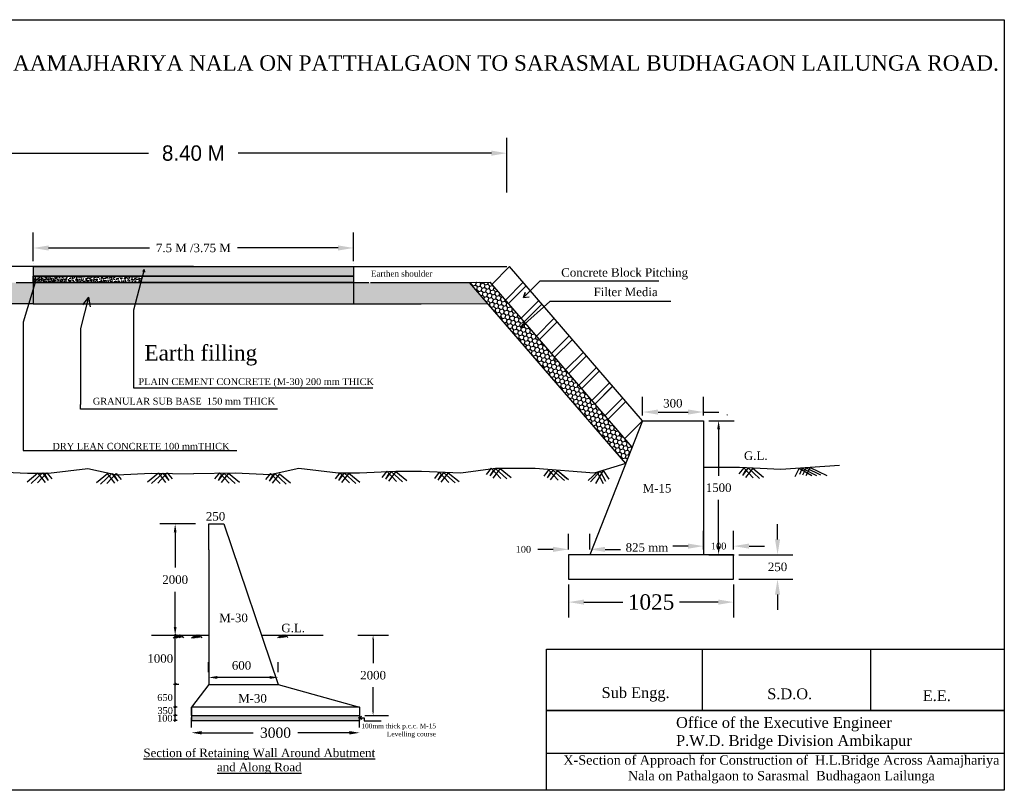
# Model space of a CAD drawing. Header units: inches. Extents: x -569 to 1089, y 58 to 242.
# Tile 4 of 5: x -18 to -7, y 58 to 67. Entities that reach past the tile are written whole.
import ezdxf

# ---------------------------------------------------------------- set-up
doc = ezdxf.new("R2010")
doc.units = ezdxf.units.IN
doc.header["$MEASUREMENT"] = 0
doc.dimstyles.get("Standard").update_dxf_attribs({"dimtxt": 0.18, "dimasz": 0.18, "dimexe": 0.18, "dimexo": 0.0625, "dimgap": 0.09, "dimtad": 0, "dimtih": 1, "dimtoh": 1, "dimdec": 4, "dimzin": 0, "dimdsep": 46, "dimtxsty": 'Standard', "dimcen": 0.09, "dimadec": 0, "dimazin": 0, "dimtfac": 1, "dimtdec": 4, "dimtofl": 0, "dimtmove": 0, "dimatfit": 3, "dimfxl": 1, "dimtolj": 1, "dimtzin": 0, "dimarcsym": 0})
pattern_1 = [(135, (-32.121647, -9e-14), (-0.014008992, 0.052282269), [0.03125, -0.0625]), (15, (-32.121647, -9e-14), (0.052282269, -0.014008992), [0.03125, -0.0625]), (75, (-32.121647, -9e-14), (0.038273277, 0.038273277), [-0.0625, 0.03125])]
pattern_2 = [(50, (0, 0), (0.057380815, -0.00502017), [0.006, -0.066]), (355, (0, 0), (-0.011100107, 0.06017537), [0.0048, -0.0528]), (100.4514, (0.00478, -0.00042), (0.04628075, 0.055155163), [0.005099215, -0.05609137]), (46.1842, (0, 0.016), (0.085379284, -0.01324152), [0.009, -0.099]), (96.6356, (0.007115, 0.0149), (0.07477302, 0.07792943), [0.00764882, -0.08413704]), (351.1842, (0, 0.016), (0.07477296, 0.07792949), [0.0072, -0.0792]), (21, (0.008, 0.012), (0.047752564, -0.03220951), [0.006, -0.066]), (326, (0.008, 0.012), (0.019465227, 0.058012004), [0.0048, -0.0528]), (71.4514, (0.01198, 0.009316), (0.06721781, 0.02580244), [0.005099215, -0.05609137]), (37.5, (0, 0), (0.0009727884, 0.026631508), [0, -0.05216, 0, -0.0536, 0, -0.053]), (7.5, (0, 0), (0.021045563, 0.031552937), [0, -0.03056, 0, -0.05096, 0, -0.0202]), (327.5, (-0.01784, 0), (0.042705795, -0.00180439), [0, -0.02, 0, -0.0624, 0, -0.0828]), (317.5, (-0.02584, 0), (0.046654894, 0.008008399), [0, -0.026, 0, -0.04144, 0, -0.0588])]

# ---------------------------------------------------------------- blocks, each defined once
blk = doc.blocks.new('*D8')
at = {"color": 0, "lineweight": -2, "transparency": 16777216}
for p, q in [((-11.667, 59.987), (-11.667, 59.6)), ((-9.733, 59.987), (-9.733, 59.6)), ((-11.487, 59.78), (-11.031, 59.78)), ((-9.913, 59.78), (-10.369, 59.78))]:
    blk.add_line(p, q, dxfattribs=at)
at = {"color": 0, "transparency": 16777216}
for points in [[(-11.487, 59.81), (-11.487, 59.75), (-11.667, 59.78)], [(-9.913, 59.81), (-9.913, 59.75), (-9.733, 59.78)]]:
    blk.add_solid(points, dxfattribs=at)
at = {"layer": 'Defpoints', "color": 0, "transparency": 16777216}
for p in [(-11.667, 60.049), (-9.733, 60.049), (-9.733, 59.78)]:
    blk.add_point(p, dxfattribs=at)
at = {"color": 0, "transparency": 16777216, "insert": (-10.7, 59.78), "char_height": 0.18, "attachment_point": 5}
blk.add_mtext('\\A1;{\\fTimes New Roman|b0|i0|c0|p18;1025}', dxfattribs=at)
blk = doc.blocks.new('*D9')
at = {"color": 0, "lineweight": -2, "transparency": 16777216}
for p, q in [((-9.219, 60.515), (-9.219, 60.695)), ((-9.671, 60.335), (-9.039, 60.335)), ((-9.671, 60.049), (-9.039, 60.049)), ((-9.219, 59.869), (-9.219, 59.689))]:
    blk.add_line(p, q, dxfattribs=at)
at = {"color": 0, "transparency": 16777216}
for points in [[(-9.249, 60.515), (-9.189, 60.515), (-9.219, 60.335)], [(-9.249, 59.869), (-9.189, 59.869), (-9.219, 60.049)]]:
    blk.add_solid(points, dxfattribs=at)
at = {"layer": 'Defpoints', "color": 0, "transparency": 16777216}
for p in [(-9.733, 60.335), (-9.733, 60.049), (-9.219, 60.049)]:
    blk.add_point(p, dxfattribs=at)
at = {"color": 0, "transparency": 16777216, "insert": (-9.219, 60.192), "char_height": 0.18, "attachment_point": 5}
blk.add_mtext('\\A1;{\\fTimes New Roman|b0|i0|c0|p18;\\H0.5556x;250}', dxfattribs=at)
blk = doc.blocks.new('*D10')
at = {"color": 0, "lineweight": -2, "transparency": 16777216}
for p, q in [((-10.086, 60.398), (-10.086, 60.616)), ((-9.733, 60.398), (-9.733, 60.616)), ((-10.266, 60.436), (-10.446, 60.436)), ((-9.553, 60.436), (-9.373, 60.436))]:
    blk.add_line(p, q, dxfattribs=at)
at = {"color": 0, "transparency": 16777216}
for points in [[(-10.266, 60.466), (-10.266, 60.406), (-10.086, 60.436)], [(-9.553, 60.466), (-9.553, 60.406), (-9.733, 60.436)]]:
    blk.add_solid(points, dxfattribs=at)
at = {"layer": 'Defpoints', "color": 0, "transparency": 16777216}
for p in [(-9.733, 60.436), (-10.086, 60.335), (-9.733, 60.335)]:
    blk.add_point(p, dxfattribs=at)
at = {"color": 0, "transparency": 16777216, "insert": (-9.909, 60.436), "char_height": 0.18, "attachment_point": 5}
blk.add_mtext('\\A1;{\\fTimes New Roman|b0|i0|c0|p18;\\H0.4444x;100}', dxfattribs=at)
blk = doc.blocks.new('*D11')
at = {"color": 0, "lineweight": -2, "transparency": 16777216}
for p, q in [((-11.667, 60.398), (-11.667, 60.578)), ((-11.418, 60.398), (-11.418, 60.578)), ((-11.847, 60.398), (-12.027, 60.398)), ((-11.238, 60.398), (-11.058, 60.398))]:
    blk.add_line(p, q, dxfattribs=at)
at = {"color": 0, "transparency": 16777216}
for points in [[(-11.847, 60.428), (-11.847, 60.368), (-11.667, 60.398)], [(-11.238, 60.428), (-11.238, 60.368), (-11.418, 60.398)]]:
    blk.add_solid(points, dxfattribs=at)
at = {"layer": 'Defpoints', "color": 0, "transparency": 16777216}
for p in [(-11.667, 60.398), (-11.667, 60.335), (-11.418, 60.335)]:
    blk.add_point(p, dxfattribs=at)
at = {"color": 0, "transparency": 16777216, "insert": (-12.196, 60.398), "char_height": 0.18, "attachment_point": 5}
blk.add_mtext('\\A1;{\\fTimes New Roman|b0|i0|c0|p18;\\H0.4444x;100}', dxfattribs=at)
blk = doc.blocks.new('*D12')
at = {"color": 0, "lineweight": -2, "transparency": 16777216}
for p, q in [((-19.731, 64.579), (-19.731, 65.22)), ((-12.391, 64.579), (-12.391, 65.22)), ((-19.551, 65.04), (-16.586, 65.04)), ((-12.571, 65.04), (-15.536, 65.04))]:
    blk.add_line(p, q, dxfattribs=at)
at = {"color": 0, "transparency": 16777216}
for points in [[(-19.551, 65.07), (-19.551, 65.01), (-19.731, 65.04)], [(-12.571, 65.07), (-12.571, 65.01), (-12.391, 65.04)]]:
    blk.add_solid(points, dxfattribs=at)
at = {"layer": 'Defpoints', "color": 0, "transparency": 16777216}
for p in [(-12.391, 65.04), (-19.731, 64.516), (-12.391, 64.516)]:
    blk.add_point(p, dxfattribs=at)
at = {"color": 0, "transparency": 16777216, "insert": (-16.061, 65.04), "char_height": 0.18, "attachment_point": 5}
blk.add_mtext('\\A1;8.40 M', dxfattribs=at)
blk = doc.blocks.new('*D13')
at = {"color": 0, "lineweight": -2, "transparency": 16777216}
for p, q in [((-17.936, 63.775), (-17.936, 64.109)), ((-14.186, 63.775), (-14.186, 64.109)), ((-17.756, 63.929), (-16.575, 63.929)), ((-14.366, 63.929), (-15.546, 63.929))]:
    blk.add_line(p, q, dxfattribs=at)
at = {"color": 0, "transparency": 16777216}
for points in [[(-17.756, 63.959), (-17.756, 63.899), (-17.936, 63.929)], [(-14.366, 63.959), (-14.366, 63.899), (-14.186, 63.929)]]:
    blk.add_solid(points, dxfattribs=at)
at = {"layer": 'Defpoints', "color": 0, "transparency": 16777216}
for p in [(-14.186, 63.929), (-17.936, 63.712), (-14.186, 63.712)]:
    blk.add_point(p, dxfattribs=at)
at = {"color": 0, "transparency": 16777216, "insert": (-16.061, 63.929), "char_height": 0.18, "attachment_point": 5}
blk.add_mtext('\\A1;{\\fTimes New Roman|b0|i0|c0|p18;\\H0.5556x;7.5 M /3.75 M}', dxfattribs=at)
blk = doc.blocks.new('*D14')
at = {"color": 0, "lineweight": -2, "transparency": 16777216}
for p, q in [((-10.023, 61.905), (-9.729, 61.905)), ((-9.909, 61.805), (-9.909, 61.261)), ((-9.909, 60.435), (-9.909, 60.979)), ((-10.023, 60.335), (-9.729, 60.335))]:
    blk.add_line(p, q, dxfattribs=at)
at = {"color": 0, "transparency": 16777216}
for points in [[(-9.926, 61.805), (-9.893, 61.805), (-9.909, 61.905)], [(-9.926, 60.435), (-9.893, 60.435), (-9.909, 60.335)]]:
    blk.add_solid(points, dxfattribs=at)
at = {"layer": 'Defpoints', "color": 0, "transparency": 16777216}
for p in [(-10.086, 61.905), (-10.086, 60.335), (-9.909, 60.335)]:
    blk.add_point(p, dxfattribs=at)
at = {"color": 0, "transparency": 16777216, "insert": (-9.909, 61.12), "char_height": 0.18, "attachment_point": 5}
blk.add_mtext('\\A1;{\\fTimes New Roman|b0|i0|c186|p18;\\H0.5556x;1500}', dxfattribs=at)
blk = doc.blocks.new('*D15')
at = {"color": 0, "lineweight": -2, "transparency": 16777216}
for p, q in [((-10.799, 61.967), (-10.799, 62.187)), ((-10.086, 61.967), (-10.086, 62.187)), ((-10.619, 62.007), (-10.266, 62.007)), ((-10.086, 62.007), (-9.906, 62.007))]:
    blk.add_line(p, q, dxfattribs=at)
at = {"color": 0, "transparency": 16777216}
for points in [[(-10.619, 62.037), (-10.619, 61.977), (-10.799, 62.007)], [(-10.266, 62.037), (-10.266, 61.977), (-10.086, 62.007)]]:
    blk.add_solid(points, dxfattribs=at)
at = {"layer": 'Defpoints', "color": 0, "transparency": 16777216}
for p in [(-10.086, 62.007), (-10.799, 61.905), (-10.086, 61.905)]:
    blk.add_point(p, dxfattribs=at)
at = {"color": 0, "transparency": 16777216, "insert": (-9.809, 62.007), "char_height": 0.18, "attachment_point": 5}
blk.add_mtext('\\A1;{\\fTimes New Roman|b0|i0|c186|p18;\\H0.4444x;.}', dxfattribs=at)
blk = doc.blocks.new('*D16')
at = {"color": 0, "lineweight": -2, "transparency": 16777216}
for p, q in [((-16.036, 60.696), (-16.454, 60.696)), ((-16.274, 60.596), (-16.274, 60.184)), ((-16.274, 59.49), (-16.274, 59.902)), ((-16.036, 59.39), (-16.454, 59.39))]:
    blk.add_line(p, q, dxfattribs=at)
at = {"color": 0, "transparency": 16777216}
for points in [[(-16.291, 60.596), (-16.258, 60.596), (-16.274, 60.696)], [(-16.291, 59.49), (-16.258, 59.49), (-16.274, 59.39)]]:
    blk.add_solid(points, dxfattribs=at)
at = {"layer": 'Defpoints', "color": 0, "transparency": 16777216}
for p in [(-15.974, 60.696), (-16.274, 59.39), (-15.974, 59.39)]:
    blk.add_point(p, dxfattribs=at)
at = {"color": 0, "transparency": 16777216, "insert": (-16.274, 60.043), "char_height": 0.18, "attachment_point": 5}
blk.add_mtext('\\A1;{\\fTimes New Roman|b0|i0|c186|p18;\\H0.5556x;2000}', dxfattribs=at)
blk = doc.blocks.new('*D17')
at = {"color": 0, "lineweight": -2, "transparency": 16777216}
for p, q in [((-14.136, 59.394), (-13.776, 59.394)), ((-13.956, 59.344), (-13.956, 59.064)), ((-13.956, 58.502), (-13.956, 58.782)), ((-14.052, 58.452), (-13.776, 58.452))]:
    blk.add_line(p, q, dxfattribs=at)
at = {"color": 0, "transparency": 16777216}
for points in [[(-13.965, 59.344), (-13.948, 59.344), (-13.956, 59.394)], [(-13.965, 58.502), (-13.948, 58.502), (-13.956, 58.452)]]:
    blk.add_solid(points, dxfattribs=at)
at = {"layer": 'Defpoints', "color": 0, "transparency": 16777216}
for p in [(-14.199, 59.394), (-13.956, 59.394), (-14.115, 58.452)]:
    blk.add_point(p, dxfattribs=at)
at = {"color": 0, "transparency": 16777216, "insert": (-13.956, 58.923), "char_height": 0.18, "attachment_point": 5}
blk.add_mtext('\\A1;{\\fTimes New Roman|b0|i0|c186|p18;\\H0.5556x;2000}', dxfattribs=at)
blk = doc.blocks.new('*D18')
at = {"color": 0, "lineweight": -2, "transparency": 16777216}
for p, q in [((-16.083, 58.311), (-16.083, 58.429)), ((-14.115, 58.311), (-14.115, 58.429)), ((-15.963, 58.249), (-15.36, 58.249)), ((-14.235, 58.249), (-14.839, 58.249))]:
    blk.add_line(p, q, dxfattribs=at)
at = {"color": 0, "transparency": 16777216}
for points in [[(-15.963, 58.269), (-15.963, 58.229), (-16.083, 58.249)], [(-14.235, 58.269), (-14.235, 58.229), (-14.115, 58.249)]]:
    blk.add_solid(points, dxfattribs=at)
at = {"layer": 'Defpoints', "color": 0, "transparency": 16777216}
for p in [(-16.083, 58.249), (-14.115, 58.249), (-14.115, 58.249)]:
    blk.add_point(p, dxfattribs=at)
at = {"color": 0, "transparency": 16777216, "insert": (-15.099, 58.249), "char_height": 0.18, "attachment_point": 5}
blk.add_mtext('\\A1;{\\fTimes New Roman|b0|i0|c186|p18;\\H0.6667x;3000}', dxfattribs=at)
blk = doc.blocks.new('*D19')
at = {"color": 0, "lineweight": -2, "transparency": 16777216}
for p, q in [((-15.882, 58.96), (-15.882, 59.077)), ((-15.066, 58.96), (-15.066, 59.077)), ((-15.166, 58.897), (-15.782, 58.897))]:
    blk.add_line(p, q, dxfattribs=at)
at = {"color": 0, "transparency": 16777216}
for points in [[(-15.782, 58.914), (-15.782, 58.881), (-15.882, 58.897)], [(-15.166, 58.914), (-15.166, 58.881), (-15.066, 58.897)]]:
    blk.add_solid(points, dxfattribs=at)
at = {"layer": 'Defpoints', "color": 0, "transparency": 16777216}
for p in [(-15.882, 58.897), (-15.066, 58.897), (-15.066, 58.897)]:
    blk.add_point(p, dxfattribs=at)
at = {"color": 0, "transparency": 16777216, "insert": (-15.497, 59.038), "char_height": 0.06, "attachment_point": 5}
blk.add_mtext('\\A1;{\\fTimes New Roman|b0|i0|c186|p18;\\H1.667x;600}', dxfattribs=at)

msp = doc.modelspace()

# ---------------------------------------------------------------- hatches: boundary and pattern name
h = msp.add_hatch()
h.set_pattern_fill('AR-CONC', color=256, scale=0.008, style=0)
h.set_pattern_definition(pattern_2)
h.paths.add_polyline_path([(-14.18582, 63.59955), (-14.18582, 63.71205), (-17.93517, 63.71205), (-17.93517, 63.59955)])
at = {"true_color": 0x603913}
h = msp.add_hatch(dxfattribs=at)
h.set_pattern_fill('AR-SAND', color=39, angle=45, style=0)
h.set_pattern_definition([(97.5, (-32.1216, -9e-14), (1.407013, 1.317927), [0, -1.52, 0, -1.7, 0, -1.625]), (127.5, (-32.1216, -9e-14), (0.74414, 3.24698), [0, -0.82, 0, -1.37, 0, -0.525]), (167.5, (-31.2519, -0.8697), (-2.19803, 2.206032), [0, -0.5, 0, -1.8, 0, -2.35]), (177.5, (-31.252, -0.8697), (-1.50504, 2.74626), [0, -0.25, 0, -1.18, 0, -1.35])])
h.paths.add_polyline_path([(-12.74602, 63.71205), (-12.98798, 63.71205), (-10.99616, 61.40515), (-10.92072, 61.59666)])
h = msp.add_hatch()
h.set_pattern_fill('AR-CONC', color=256, scale=0.02, style=0)
h.set_pattern_definition([(50, (0, 0), (0.14345204, -0.01255043), [0.015, -0.165]), (355, (0, 0), (-0.02775027, 0.15043843), [0.012, -0.132]), (100.4514, (0.01195, -0.00105), (0.11570188, 0.1378879), [0.01274804, -0.14022842]), (46.1842, (0, 0.04), (0.2134482, -0.0331038), [0.0225, -0.2475]), (96.6356, (0.01779, 0.03724), (0.18693254, 0.1948236), [0.01912206, -0.2103426]), (351.1842, (0, 0.04), (0.1869324, 0.1948237), [0.018, -0.198]), (21, (0.02, 0.03), (0.1193814, -0.08052378), [0.015, -0.165]), (326, (0.02, 0.03), (0.04866307, 0.14503), [0.012, -0.132]), (71.4514, (0.02995, 0.02329), (0.16804453, 0.0645061), [0.01274804, -0.14022842]), (37.5, (0, 0), (0.00243197, 0.06657877), [0, -0.1304, 0, -0.134, 0, -0.1325]), (7.5, (0, 0), (0.05261391, 0.07888234), [0, -0.0764, 0, -0.1274, 0, -0.0505]), (327.5, (-0.0446, 0), (0.106764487, -0.004510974), [0, -0.05, 0, -0.156, 0, -0.207]), (317.5, (-0.0646, 0), (0.11663723, 0.020021), [0, -0.065, 0, -0.1036, 0, -0.147])])
h.paths.add_polyline_path([(-16.65891, 63.59955), (-17.93582, 63.59955), (-17.93582, 63.52455), (-16.67831, 63.52455)])
h.paths.add_polyline_path([(-14.18582, 63.59955), (-16.65891, 63.59955), (-16.67831, 63.52455), (-14.18582, 63.52455)])
h.paths.add_polyline_path([(-16.67831, 63.52455), (-16.65891, 63.59955), (-17.53703, 63.59955), (-17.55957, 63.52455)])
h = msp.add_hatch()
h.set_pattern_fill('AR-CONC', color=256, scale=0.01, style=0)
h.set_pattern_definition([(50, (0, 0), (0.07172602, -0.006275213), [0.0075, -0.0825]), (355, (0, 0), (-0.01387513, 0.07521921), [0.006, -0.066]), (100.4514, (0.00598, -0.00052), (0.05785094, 0.068943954), [0.00637402, -0.07011421]), (46.1842, (0, 0.02), (0.1067241, -0.0165519), [0.01125, -0.12375]), (96.6356, (0.00889, 0.01862), (0.09346627, 0.09741179), [0.00956103, -0.1051713]), (351.1842, (0, 0.02), (0.0934662, 0.09741186), [0.009, -0.099]), (21, (0.01, 0.015), (0.059690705, -0.04026189), [0.0075, -0.0825]), (326, (0.01, 0.015), (0.02433153, 0.072515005), [0.006, -0.066]), (71.4514, (0.014974, 0.011645), (0.08402226, 0.03225305), [0.00637402, -0.07011421]), (37.5, (0, 0), (0.001215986, 0.033289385), [0, -0.0652, 0, -0.067, 0, -0.06625]), (7.5, (0, 0), (0.026306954, 0.039441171), [0, -0.0382, 0, -0.0637, 0, -0.02525]), (327.5, (-0.0223, 0), (0.053382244, -0.002255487), [0, -0.025, 0, -0.078, 0, -0.1035]), (317.5, (-0.0323, 0), (0.058318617, 0.010010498), [0, -0.0325, 0, -0.0518, 0, -0.0735])])
h.paths.add_polyline_path([(-17.53703, 63.59955), (-17.93582, 63.59955), (-17.93582, 63.52455), (-17.55957, 63.52455)])
h.paths.add_polyline_path([(-14.18582, 63.59955), (-16.23689, 63.59955, -0.67447455), (-16.25896, 63.59955), (-16.65891, 63.59955), (-16.67831, 63.52455), (-14.18582, 63.52455)])
h = msp.add_hatch()
h.set_pattern_fill('AR-CONC', color=256, scale=0.008, style=0)
h.set_pattern_definition(pattern_2)
h.paths.add_polyline_path([(-16.65891, 63.59955), (-17.93582, 63.59955), (-17.93582, 63.52455), (-16.67831, 63.52455)])
h = msp.add_hatch()
h.set_pattern_fill('AR-CONC', color=256, scale=0.25, style=0)
h.paths.add_polyline_path([(-14.18582, 63.59955), (-17.53703, 63.59955), (-17.55957, 63.52455), (-14.18582, 63.52455)])
h = msp.add_hatch(dxfattribs=at)
h.set_pattern_fill('HONEY', color=39, scale=0.25, angle=45, style=0)
h.paths.add_polyline_path([(-16.06082, 63.27455), (-16.06082, 63.52455), (-18.13505, 63.52455), (-19.29497, 63.52523), (-19.50943, 63.27685), (-18.72805, 63.27455), (-18.13505, 63.27455), (-17.93582, 63.27455)])
h = msp.add_hatch(dxfattribs=at)
h.set_pattern_fill('HONEY', color=39, scale=0.25, angle=45, style=0)
h.set_pattern_definition(pattern_1)
h.paths.add_polyline_path([(-16.06082, 63.27455), (-16.06082, 63.52455), (-13.9866, 63.52455), (-12.82668, 63.52523), (-12.61222, 63.27685), (-13.3936, 63.27455), (-13.9866, 63.27455), (-14.18582, 63.27455)])
h = msp.add_hatch(dxfattribs=at)
h.set_pattern_fill('HONEY', color=39, scale=0.25, angle=45, style=0)
h.set_pattern_definition(pattern_1)
h.paths.add_polyline_path([(-12.58608, 63.52669), (-12.82668, 63.52523), (-10.99616, 61.40515), (-10.92072, 61.59666)])
h = msp.add_hatch()
h.set_pattern_fill('AR-CONC', color=256, scale=0.01125, style=0)
h.set_pattern_definition([(50, (-15.31985, 26.28224), (0.08069177, -0.00705962), [0.0084375, -0.0928125]), (355, (-15.31985, 26.28224), (-0.01560953, 0.08462162), [0.00675, -0.07425]), (100.4514, (-15.31312, 26.28165), (0.0650823, 0.07756195), [0.00717077, -0.07887849]), (46.1842, (-15.31985, 26.30474), (0.12006462, -0.0186209), [0.01265625, -0.13921875]), (96.6356, (-15.30984, 26.30319), (0.10514955, 0.10958826), [0.01075616, -0.1183177]), (351.1842, (-15.31985, 26.30474), (0.10514947, 0.10958834), [0.010125, -0.111375]), (21, (-15.3086, 26.299114), (0.06715204, -0.04529463), [0.0084375, -0.0928125]), (326, (-15.3086, 26.29911), (0.02737297, 0.08157938), [0.00675, -0.07425]), (71.4514, (-15.303, 26.29534), (0.09452505, 0.03628468), [0.00717077, -0.07887849]), (37.5, (-15.319847, 26.28224), (0.001367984, 0.037450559), [0, -0.07335, 0, -0.075375, 0, -0.07453125]), (7.5, (-15.319847, 26.28224), (0.029595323, 0.04437132), [0, -0.042975, 0, -0.0716625, 0, -0.02840625]), (327.5, (-15.344935, 26.28224), (0.060055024, -0.002537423), [0, -0.028125, 0, -0.08775, 0, -0.1164375]), (317.5, (-15.356185, 26.28224), (0.06560844, 0.01126181), [0, -0.0365625, 0, -0.058275, 0, -0.0826875])])
h.paths.add_polyline_path([(-16.08348, 58.4522), (-16.08348, 58.39286), (-14.11463, 58.39286), (-14.11463, 58.4522)])

# ---------------------------------------------------------------- linework, layer by layer
for p, q in [((-16.06017, 63.71205), (-19.73003, 63.71205)), ((-17.93582, 63.74955), (-17.93582, 63.74955)), ((-17.93582, 63.71205), (-17.93582, 63.67455)), ((-17.93582, 63.71205), (-17.93582, 63.27455)), ((-17.93517, 63.71205), (-14.18517, 63.71205)), ((-16.63889, 63.67693), (-16.76221, 63.20016)), ((-16.63889, 63.67693), (-16.65855, 63.65499)), ((-16.63889, 63.67693), (-16.63233, 63.64714)), ((-16.06017, 63.71205), (-12.39031, 63.71205)), ((-14.18648, 63.67455), (-14.18648, 63.67455)), ((-14.18582, 63.74955), (-14.18582, 63.74955)), ((-14.18582, 63.71205), (-14.18582, 63.67455)), ((-14.18582, 63.71205), (-14.18582, 63.27455)), ((-12.35738, 63.71063), (-12.5655, 63.50284)), ((-10.79928, 61.90491), (-12.35738, 63.71063)), ((-10.79928, 61.90491), (-12.35738, 63.71063)), ((-17.9038, 63.56302), (-18.05538, 63.05873)), ((-17.93582, 63.59955), (-14.18582, 63.59955)), ((-17.9038, 63.56302), (-17.91362, 63.5511)), ((-17.9038, 63.56302), (-17.90283, 63.54833)), ((-18.13505, 63.52455), (-14.00741, 63.52455)), ((-12.82668, 63.52523), (-12.58608, 63.52669)), ((-10.99616, 61.40515), (-12.82668, 63.52523)), ((-10.92072, 61.59666), (-12.58608, 63.52669)), ((-12.19858, 63.5266), (-12.40672, 63.31883)), ((-12.16306, 63.48543), (-12.37053, 63.27689)), ((-12.00499, 63.53834), (-12.19331, 63.34907)), ((-10.60913, 63.53834), (-12.00499, 63.53834)), ((-17.2907, 63.35279), (-17.38399, 62.98583)), ((-17.2907, 63.35279), (-17.35835, 63.26353)), ((-17.2907, 63.35279), (-17.27141, 63.24103)), ((-12.01621, 63.31362), (-12.22337, 63.10634)), ((-12.19331, 63.34907), (-12.17317, 63.40832)), ((-12.17317, 63.40832), (-12.19331, 63.34907)), ((-12.19331, 63.34907), (-12.12953, 63.35801)), ((-17.93582, 63.27455), (-18.59576, 63.27455)), ((-17.93582, 63.27455), (-13.41439, 63.27455)), ((-16.76221, 63.20016), (-16.76221, 62.28951)), ((-14.18582, 63.27455), (-13.52589, 63.27455)), ((-13.9866, 63.27455), (-13.3936, 63.27455)), ((-11.88473, 63.30089), (-12.21603, 63.00575)), ((-11.98018, 63.27187), (-12.18716, 63.06438)), ((-10.46697, 63.30089), (-11.88473, 63.30089)), ((-11.83484, 63.10505), (-12.04293, 62.89723)), ((-18.05538, 63.05873), (-18.05334, 61.55462)), ((-17.38399, 62.98583), (-17.38399, 62.09463)), ((-12.21603, 63.00575), (-12.20343, 63.04213)), ((-12.21603, 63.00575), (-12.17821, 63.01064)), ((-11.79967, 63.06429), (-12.00675, 62.85529)), ((-11.65789, 62.89911), (-11.86581, 62.69108)), ((-11.62186, 62.85735), (-11.8296, 62.64912)), ((-11.49326, 62.709), (-11.70117, 62.50097)), ((-11.49326, 62.709), (-11.70117, 62.50097)), ((-11.45723, 62.66724), (-11.66496, 62.459)), ((-11.45723, 62.66724), (-11.66496, 62.459)), ((-11.33891, 62.5303), (-11.54723, 62.32274)), ((-11.30368, 62.48947), (-11.51105, 62.28081)), ((-16.76221, 62.28951), (-13.95916, 62.28951)), ((-11.18489, 62.3518), (-11.39284, 62.14382)), ((-11.18665, 62.35012), (-11.39284, 62.14382)), ((-11.14892, 62.31011), (-11.35663, 62.10185)), ((-11.15062, 62.30836), (-11.35663, 62.10185)), ((-11.03064, 62.17304), (-11.23856, 61.96501)), ((-17.38384, 62.04221), (-17.38399, 62.09463)), ((-10.99461, 62.13128), (-11.20235, 61.92305)), ((-15.07607, 62.04221), (-17.38384, 62.04221)), ((-10.79928, 61.90491), (-11.41768, 60.33511)), ((-10.79928, 61.90491), (-11.00742, 61.69714)), ((-10.79928, 61.90491), (-10.08552, 61.90491)), ((-10.08552, 61.90491), (-10.08552, 60.33511)), ((-18.05334, 61.55462), (-15.55044, 61.55462)), ((-9.61404, 61.35403), (-9.67126, 61.28176)), ((-9.56376, 61.35163), (-9.63093, 61.26279)), ((-9.61404, 61.35403), (-9.5028, 61.23435)), ((-9.56376, 61.35163), (-9.42925, 61.22961)), ((-9.56376, 61.35163), (-9.56376, 61.35163)), ((-8.88199, 61.35349), (-8.925, 61.26804)), ((-8.83713, 61.35648), (-8.88639, 61.25765)), ((-8.88199, 61.35349), (-8.7173, 61.27169)), ((-8.83713, 61.35648), (-8.64088, 61.26307)), ((-17.88106, 61.29072), (-18.00914, 61.18548)), ((-17.82718, 61.29328), (-17.96168, 61.17126)), ((-17.7769, 61.29568), (-17.88813, 61.176)), ((-17.88106, 61.29072), (-17.7956, 61.18074)), ((-17.82718, 61.29328), (-17.82718, 61.29328)), ((-17.82718, 61.29328), (-17.76001, 61.20444)), ((-17.80025, 61.27056), (-17.76001, 61.20444)), ((-17.7769, 61.29568), (-17.71968, 61.22341)), ((-17.06851, 61.28255), (-17.19658, 61.17731)), ((-17.01462, 61.28512), (-17.14913, 61.16309)), ((-16.96435, 61.28751), (-17.07558, 61.16783)), ((-17.06851, 61.28255), (-16.98305, 61.17257)), ((-17.01462, 61.28512), (-17.01462, 61.28512)), ((-17.01462, 61.28512), (-16.94746, 61.19627)), ((-16.9877, 61.26239), (-16.94746, 61.19627)), ((-16.96435, 61.28751), (-16.90713, 61.21524)), ((-16.47133, 61.28974), (-16.59941, 61.1845)), ((-16.41745, 61.29231), (-16.55196, 61.17028)), ((-16.36717, 61.2947), (-16.47841, 61.17502)), ((-16.47133, 61.28974), (-16.38587, 61.17976)), ((-16.41745, 61.29231), (-16.41745, 61.29231)), ((-16.41745, 61.29231), (-16.35028, 61.20346)), ((-16.39052, 61.26958), (-16.35028, 61.20346)), ((-16.36717, 61.2947), (-16.30995, 61.22243)), ((-15.75447, 61.2947), (-15.8117, 61.22243)), ((-15.7042, 61.29231), (-15.77136, 61.20346)), ((-15.73113, 61.26958), (-15.77136, 61.20346)), ((-15.75447, 61.2947), (-15.64324, 61.17502)), ((-15.65032, 61.28974), (-15.73577, 61.17976)), ((-15.7042, 61.29231), (-15.56969, 61.17028)), ((-15.7042, 61.29231), (-15.7042, 61.29231)), ((-15.65032, 61.28974), (-15.52224, 61.1845)), ((-15.1573, 61.28751), (-15.21452, 61.21524)), ((-15.10702, 61.28512), (-15.17419, 61.19627)), ((-15.13395, 61.26239), (-15.17419, 61.19627)), ((-15.1573, 61.28751), (-15.04607, 61.16783)), ((-15.05314, 61.28255), (-15.1386, 61.17257)), ((-15.10702, 61.28512), (-14.97252, 61.16309)), ((-15.10702, 61.28512), (-15.10702, 61.28512)), ((-15.05314, 61.28255), (-14.92506, 61.17731)), ((-14.34474, 61.29568), (-14.40197, 61.22341)), ((-14.29447, 61.29328), (-14.36163, 61.20444)), ((-14.3214, 61.27056), (-14.36163, 61.20444)), ((-14.34474, 61.29568), (-14.23351, 61.176)), ((-14.24059, 61.29072), (-14.32604, 61.18074)), ((-14.29447, 61.29328), (-14.15996, 61.17126)), ((-14.29447, 61.29328), (-14.29447, 61.29328)), ((-14.24059, 61.29072), (-14.11251, 61.18548)), ((-13.79507, 61.31339), (-13.85229, 61.24112)), ((-13.74479, 61.311), (-13.81196, 61.22216)), ((-13.77172, 61.28828), (-13.81196, 61.22216)), ((-13.79507, 61.31339), (-13.68384, 61.19372)), ((-13.69091, 61.30844), (-13.77637, 61.19846)), ((-13.74479, 61.311), (-13.61029, 61.18897)), ((-13.74479, 61.311), (-13.74479, 61.311)), ((-13.69091, 61.30844), (-13.56284, 61.2032)), ((-13.18128, 61.30139), (-13.2385, 61.22912)), ((-13.131, 61.299), (-13.19817, 61.21016)), ((-13.15793, 61.27627), (-13.19817, 61.21016)), ((-13.18128, 61.30139), (-13.07005, 61.18171)), ((-13.07712, 61.29643), (-13.16258, 61.18645)), ((-13.131, 61.299), (-12.9965, 61.17697)), ((-13.131, 61.299), (-13.131, 61.299)), ((-13.07712, 61.29643), (-12.94904, 61.19119)), ((-12.5727, 61.34883), (-12.62992, 61.27656)), ((-12.52243, 61.34644), (-12.58959, 61.2576)), ((-12.54935, 61.32371), (-12.58959, 61.2576)), ((-12.5727, 61.34883), (-12.46147, 61.22915)), ((-12.46854, 61.34388), (-12.554, 61.23389)), ((-12.52243, 61.34644), (-12.38792, 61.22441)), ((-12.52243, 61.34644), (-12.52243, 61.34644)), ((-12.46854, 61.34388), (-12.34047, 61.23863)), ((-11.90093, 61.32863), (-11.95815, 61.25636)), ((-11.85065, 61.32623), (-11.91782, 61.23739)), ((-11.87758, 61.30351), (-11.91782, 61.23739)), ((-11.90093, 61.32863), (-11.7897, 61.20895)), ((-11.79677, 61.32367), (-11.88223, 61.21369)), ((-11.85065, 61.32623), (-11.71615, 61.20421)), ((-11.85065, 61.32623), (-11.85065, 61.32623)), ((-11.79677, 61.32367), (-11.6863, 61.2283)), ((-11.79677, 61.32367), (-11.66869, 61.21843)), ((-11.33266, 61.30162), (-11.43738, 61.20462)), ((-11.29702, 61.31259), (-11.40893, 61.1904)), ((-11.26253, 61.3232), (-11.35203, 61.16909)), ((-11.33266, 61.30162), (-11.26194, 61.16909)), ((-11.29702, 61.31259), (-11.23349, 61.19751)), ((-11.26253, 61.3232), (-11.19556, 61.2212)), ((-9.59069, 61.32891), (-9.63093, 61.26279)), ((-9.50988, 61.34907), (-9.59534, 61.23909)), ((-9.50988, 61.34907), (-9.3818, 61.24383)), ((-8.96686, 61.34784), (-9.01581, 61.24869)), ((-8.96686, 61.34784), (-8.81659, 61.2621)), ((-8.9297, 61.35032), (-8.96213, 61.27694)), ((-8.9297, 61.35032), (-8.76164, 61.26507)), ((-15.88174, 60.39423), (-15.88174, 60.69658)), ((-15.88174, 60.69658), (-15.70586, 60.69658)), ((-15.70586, 60.69658), (-15.06628, 58.81495)), ((-15.88174, 60.39423), (-15.88174, 58.81495)), ((-10.08552, 60.33511), (-11.66684, 60.33511)), ((-11.66684, 60.33511), (-11.66684, 60.33511)), ((-11.66684, 60.33511), (-11.66684, 60.04932)), ((-9.73312, 60.33511), (-10.08552, 60.33511)), ((-9.73312, 60.04932), (-9.73312, 60.33511)), ((-11.66684, 60.04932), (-9.73312, 60.04932)), ((-16.5512, 59.39083), (-15.88174, 59.39083)), ((-16.23791, 59.39083), (-16.29804, 59.35721)), ((-16.26177, 59.40016), (-16.28687, 59.3815)), ((-16.27432, 59.39083), (-16.28267, 59.39944)), ((-16.28267, 59.39944), (-16.26582, 59.38141)), ((-16.22473, 59.39083), (-16.28113, 59.35757)), ((-16.27431, 58.39205), (-16.27432, 59.39083)), ((-16.27432, 59.39083), (-16.26582, 59.38141)), ((-16.21448, 59.39083), (-16.26379, 59.35854)), ((-16.20398, 59.39083), (-16.24695, 59.36147)), ((-16.23791, 59.39083), (-16.21716, 59.36513)), ((-16.22473, 59.39083), (-16.20398, 59.36635)), ((-16.21448, 59.39083), (-16.19885, 59.37147)), ((-16.20398, 59.39083), (-16.17664, 59.3622)), ((-16.02367, 59.39083), (-16.08379, 59.35721)), ((-16.01049, 59.39083), (-16.06688, 59.35757)), ((-16.00023, 59.39083), (-16.04955, 59.35854)), ((-15.98974, 59.39083), (-16.0327, 59.36147)), ((-16.02367, 59.39083), (-16.00292, 59.36513)), ((-16.01049, 59.39083), (-15.98974, 59.36635)), ((-16.00023, 59.39083), (-15.98461, 59.37147)), ((-15.98974, 59.39083), (-15.96239, 59.3622)), ((-15.26467, 59.39381), (-14.53915, 59.39381)), ((-15.01559, 59.39381), (-15.07571, 59.36019)), ((-15.00241, 59.39381), (-15.05881, 59.36054)), ((-14.99216, 59.39381), (-15.04147, 59.36152)), ((-14.98166, 59.39381), (-15.02463, 59.36445)), ((-15.0188, 59.39202), (-14.99875, 59.36567)), ((-15.01559, 59.39381), (-14.99484, 59.3681)), ((-15.00241, 59.39381), (-14.98166, 59.36932)), ((-14.99216, 59.39381), (-14.97653, 59.37445)), ((-14.98166, 59.39381), (-14.95431, 59.36518)), ((-16.24112, 59.38904), (-16.22107, 59.36269)), ((-16.02688, 59.38904), (-16.00682, 59.36269)), ((-16.23077, 58.81495), (-16.29506, 58.81495)), ((-16.28346, 58.82624), (-16.26644, 58.80583)), ((-16.26099, 58.82964), (-16.28322, 58.80638)), ((-15.88174, 58.81495), (-16.08348, 58.54887)), ((-15.88174, 58.81495), (-15.06628, 58.81495)), ((-15.06628, 58.81495), (-14.11463, 58.54887)), ((-16.2516, 58.54919), (-16.29531, 58.54919)), ((-16.26205, 58.55852), (-16.28716, 58.53985)), ((-16.28303, 58.5582), (-16.26619, 58.54017)), ((-14.11463, 58.54887), (-16.08348, 58.54887)), ((-16.08348, 58.54887), (-16.08348, 58.4522)), ((-16.08348, 58.4522), (-16.08348, 58.54887)), ((-14.11463, 58.54887), (-14.11463, 58.4522)), ((-16.25044, 58.45203), (-16.29415, 58.45203)), ((-16.25044, 58.39269), (-16.29415, 58.39269)), ((-16.26176, 58.46072), (-16.28686, 58.44206)), ((-16.26176, 58.40138), (-16.28686, 58.38272)), ((-16.28187, 58.46104), (-16.26503, 58.44302)), ((-16.28187, 58.4017), (-16.26503, 58.38368)), ((-16.08348, 58.4522), (-14.11463, 58.4522)), ((-16.08348, 58.4522), (-16.08348, 58.39286)), ((-16.08348, 58.39286), (-14.11463, 58.39286)), ((-14.12795, 58.42418), (-14.08702, 58.44186)), ((-14.12795, 58.42418), (-14.06044, 58.42418)), ((-14.12795, 58.42418), (-14.0861, 58.40895)), ((-14.11463, 58.4522), (-14.11463, 58.39286)), ((-14.06044, 58.42418), (-14.06044, 58.38869)), ((-14.06044, 58.38869), (-13.86218, 58.38869))]:
    msp.add_line(p, q)
at = {"ltscale": 2}
for p, q in [((-10.09936, 58.5103), (-10.09936, 59.22928)), ((-8.12617, 58.5103), (-8.12617, 59.22928))]:
    msp.add_line(p, q, dxfattribs=at)
for points in [[(-6.56309, 57.57486), (-24.04328, 57.57486), (-24.04328, 66.6039), (-6.56309, 66.6039)], [(-17.93517, 63.71205), (-14.18582, 63.71205), (-14.18582, 63.59955), (-17.93517, 63.59955)], [(-17.93582, 63.59955), (-14.18582, 63.59955), (-14.18582, 63.52455), (-17.93582, 63.52455)]]:
    msp.add_lwpolyline(points, close=True)
for points in [[(-13.9866, 63.52455), (-12.82668, 63.52523)], [(-13.3936, 63.27455), (-12.61222, 63.27685)], [(-21.12549, 61.40515), (-20.75356, 61.29072), (-20.06203, 61.34388), (-19.60101, 61.34388), (-19.19319, 61.29072), (-18.73217, 61.30844), (-18.43074, 61.30844), (-18.00518, 61.29072), (-17.75694, 61.29072), (-17.29592, 61.34388), (-16.95903, 61.273), (-16.5512, 61.29072), (-16.06082, 61.28472)], [(-10.99616, 61.40515), (-11.36809, 61.29072), (-12.05962, 61.34388), (-12.52063, 61.34388), (-12.92846, 61.29072), (-13.38948, 61.30844), (-13.69091, 61.30844), (-14.11647, 61.29072), (-14.36471, 61.29072), (-14.82572, 61.34388), (-15.16262, 61.273), (-15.57045, 61.29072), (-16.06082, 61.28472)], [(-8.49193, 61.37947), (-9.18234, 61.33349), (-9.66563, 61.35648), (-10.08552, 61.35768)]]:
    msp.add_lwpolyline(points)
for points in [[(-11.92552, 59.22928), (-6.56309, 59.22928), (-6.56309, 57.57486), (-11.92552, 57.57486)], [(-11.92552, 59.22928), (-6.56309, 59.22928), (-6.56309, 58.5103), (-11.92552, 58.5103)], [(-11.92552, 58.5103), (-6.56309, 58.5103), (-6.56309, 58.00779), (-11.92552, 58.00779)]]:
    msp.add_lwpolyline(points, close=True, dxfattribs=at)

# ---------------------------------------------------------------- texts
at = {"attachment_point": 1}
for s, insert, char_height in [('{\\fTimes New Roman|b0|i0|c0|p18;CONSTRUCTION OF H.L. BRIDGE ACROSS AAMAJHARIYA NALA ON PATTHALGAON TO SARASMAL BUDHAGAON LAILUNGA ROAD.}', (-23.52896, 66.18666), 0.18), ('{\\fTimes New Roman|b0|i0|c0|p18;Concrete Block Pitching }', (-11.75254, 63.69246), 0.1), ('{\\fTimes New Roman|b0|i0|c0|p18;Filter Media }', (-11.37366, 63.46453), 0.1), ('{\\fTimes New Roman|b0|i0|c0|p18;Earth filling}', (-16.63461, 62.79076), 0.18), ('{\\fTimes New Roman|b0|i0|c0|p18;PLAIN CEMENT CONCRETE (M-30)\\C1; \\C256;200 mm THICK}', (-16.70482, 62.40288), 0.08), ('{\\fTimes New Roman|b0|i0|c0|p18;GRANULAR SUB BASE  150 mm THICK}', (-17.23896, 62.17398), 0.08), ('{\\fTimes New Roman|b0|i0|c0|p18;    300 }', (-10.70964, 62.16038), 0.1), ('{\\fTimes New Roman|b0|i0|c0|p18;DRY LEAN CONCRETE 100 mmTHICK}', (-17.71209, 61.64606), 0.08)]:
    msp.add_mtext(s, dxfattribs=dict(at, insert=insert, char_height=char_height))
for s, insert, char_height, width, attachment_point in [('{\\fTimes New Roman|b0|i0|c0|p18;\\H1.4x;Earthen shoulder\\H1.286x;\\P\\H0.5556x; }', (-13.98148, 63.6638), 0.05, 1.0144088, 1), ('{\\fTimes New Roman|b0|i0|c0|p18;G.L.}', (-9.33555, 61.54538), 0.1, 0.3068893, 3), ('{\\fTimes New Roman|b0|i0|c0|p18;M-15}', (-10.46246, 61.16397), 0.1, 0.3068893, 3), ('{\\fTimes New Roman|b0|i0|c0|p18;250}', (-15.68785, 60.83503), 0.1, 0.3068893, 3), ('{\\fTimes New Roman|b0|i0|c0|p18;825 mm}', (-10.49909, 60.4702), 0.1, 0.5189507, 3), ('{\\fTimes New Roman|b0|i0|c0|p18;M-30}', (-15.42285, 59.64493), 0.1, 0.3068893, 3), ('{\\fTimes New Roman|b0|i0|c0|p18;G.L.}', (-14.75329, 59.52649), 0.1, 0.1726252, 3), ('{\\fTimes New Roman|b0|i0|c0|p18;1000}', (-16.29785, 59.16942), 0.1, 0.1726252, 3), ('{\\fTimes New Roman|b0|i0|c0|p18;650}', (-16.30235, 58.70254), 0.08, 0.1726252, 3), ('{\\fTimes New Roman|b0|i0|c0|p18;M-30}', (-15.20042, 58.70249), 0.1, 0.3068893, 3), ('{\\fTimes New Roman|b0|i0|c186|p18;Sub Engg.}', (-11.27943, 58.78271), 0.1265625, 0.7667185, 1), ('{\\fTimes New Roman|b0|i0|c186|p18;   S.D.O.}', (-9.48295, 58.76871), 0.1265625, 0.6726869, 1), ('{\\fTimes New Roman|b0|i0|c186|p18;       E.E.}', (-7.85315, 58.7477), 0.1265625, 1.5689223, 1), ('{\\fTimes New Roman|b0|i0|c0|p18;350}', (-16.30048, 58.54956), 0.08, 0.1726252, 3), ('{\\fTimes New Roman|b0|i0|c0|p18;100}', (-16.30492, 58.45912), 0.08, 0.1726252, 3), ('{\\fTimes New Roman|b0|i0|c0|p18; 100mm thick p.c.c. M-15 Levelling course}', (-13.21933, 58.35715), 0.05625, 0.9718658, 3), ('{\\fTimes New Roman|b0|i0|c186|p18;Office of the Executive Engineer\\PP.W.D. Bridge Division Ambikapur}', (-10.40756, 58.43267), 0.1265625, 2.8866802, 1), ('{\\fTimes New Roman|b0|i0|c0|p18;\\LSection of Retaining Wall Around Abutment and Along Road}', (-15.28915, 58.06382), 0.1, 2.8495641, 2), ('{\\fTimes New Roman|b0|i0|c186|p18;X-Section of Approach for Construction of  H.L.Bridge Across Aamajhariya \\PNala on Pathalgaon to Sarasmal  Budhagaon Lailunga }', (-9.17442, 57.98461), 0.11, 6.0010385, 2)]:
    msp.add_mtext(s, dxfattribs=dict(insert=insert, char_height=char_height, width=width, attachment_point=attachment_point))

# ---------------------------------------------------------------- dimensions: what is measured, and where the dimension line sits
for base, p1, p2, text, picture, middle in [((-12.39096, 65.04014), (-19.73069, 64.5161), (-12.39096, 64.5161), '8.40 M', '*D12', (-16.06082, 65.04014)), ((-14.18582, 63.92888), (-17.93582, 63.71205), (-14.18582, 63.71205), '{\\fTimes New Roman|b0|i0|c0|p18;\\H0.5556x;7.5 M /3.75 M}', '*D13', (-16.06082, 63.92888)), ((-11.66684, 60.39761), (-11.41768, 60.33511), (-11.66684, 60.33511), '{\\fTimes New Roman|b0|i0|c0|p18;\\H0.4444x;100}', '*D11', (-12.19639, 60.39761)), ((-9.73312, 60.43551), (-10.08552, 60.33511), (-9.73312, 60.33511), '{\\fTimes New Roman|b0|i0|c0|p18;\\H0.4444x;100}', '*D10', (-9.90932, 60.43551)), ((-9.73312, 59.7799), (-11.66684, 60.04932), (-9.73312, 60.04932), '{\\fTimes New Roman|b0|i0|c0|p18;1025}', '*D8', (-10.69998, 59.7799))]:
    dim = msp.add_linear_dim(base=base, p1=p1, p2=p2, text=text, dimstyle='Standard')
    dim.commit()
    dim.dimension.update_dxf_attribs({"geometry": picture, "text_midpoint": middle})
for base, p1, p2, text, override, picture, middle in [((-10.08552, 62.00689), (-10.79928, 61.90491), (-10.08552, 61.90491), '{\\fTimes New Roman|b0|i0|c186|p18;\\H0.4444x;.}', {"dimjust": 0}, '*D15', (-9.80912, 62.00689)), ((-15.06628, 58.89739), (-15.88174, 58.89739), (-15.06628, 58.89739), '{\\fTimes New Roman|b0|i0|c186|p18;\\H1.667x;600}', {"dimtxt": 0.06, "dimasz": 0.1, "dimtad": 1, "dimjust": 1, "dimtoh": 0}, '*D19', (-15.49678, 59.03826)), ((-14.11463, 58.24887), (-16.08348, 58.24887), (-14.11463, 58.24887), '{\\fTimes New Roman|b0|i0|c186|p18;\\H0.6667x;3000}', {"dimasz": 0.12}, '*D18', (-15.09905, 58.24887))]:
    dim = msp.add_linear_dim(base=base, p1=p1, p2=p2, text=text, dimstyle='Standard', override=override)
    dim.commit()
    dim.dimension.update_dxf_attribs({"geometry": picture, "text_midpoint": middle})
for base, p1, p2, text, override, picture, middle in [((-9.90932, 60.33511), (-10.08552, 61.90491), (-10.08552, 60.33511), '{\\fTimes New Roman|b0|i0|c186|p18;\\H0.5556x;1500}', {"dimasz": 0.1}, '*D14', (-9.90932, 61.12001)), ((-16.27424, 59.39042), (-15.97398, 60.69617), (-15.97398, 59.39042), '{\\fTimes New Roman|b0|i0|c186|p18;\\H0.5556x;2000}', {"dimasz": 0.1}, '*D16', (-16.27424, 60.04329)), ((-13.95643, 59.39381), (-14.11463, 58.4522), (-14.19891, 59.39381), '{\\fTimes New Roman|b0|i0|c186|p18;\\H0.5556x;2000}', {"dimasz": 0.05}, '*D17', (-13.95643, 58.923))]:
    dim = msp.add_linear_dim(base=base, p1=p1, p2=p2, angle=90, text=text, dimstyle='Standard', override=override)
    dim.commit()
    dim.dimension.update_dxf_attribs({"geometry": picture, "text_midpoint": middle})
dim = msp.add_linear_dim(base=(-9.21877, 60.04932), p1=(-9.73312, 60.33511), p2=(-9.73312, 60.04932), angle=90, text='{\\fTimes New Roman|b0|i0|c0|p18;\\H0.5556x;250}', dimstyle='Standard')
dim.commit()
dim.dimension.update_dxf_attribs({"geometry": '*D9', "text_midpoint": (-9.21877, 60.19221)})

doc.saveas('drawing.dxf')
